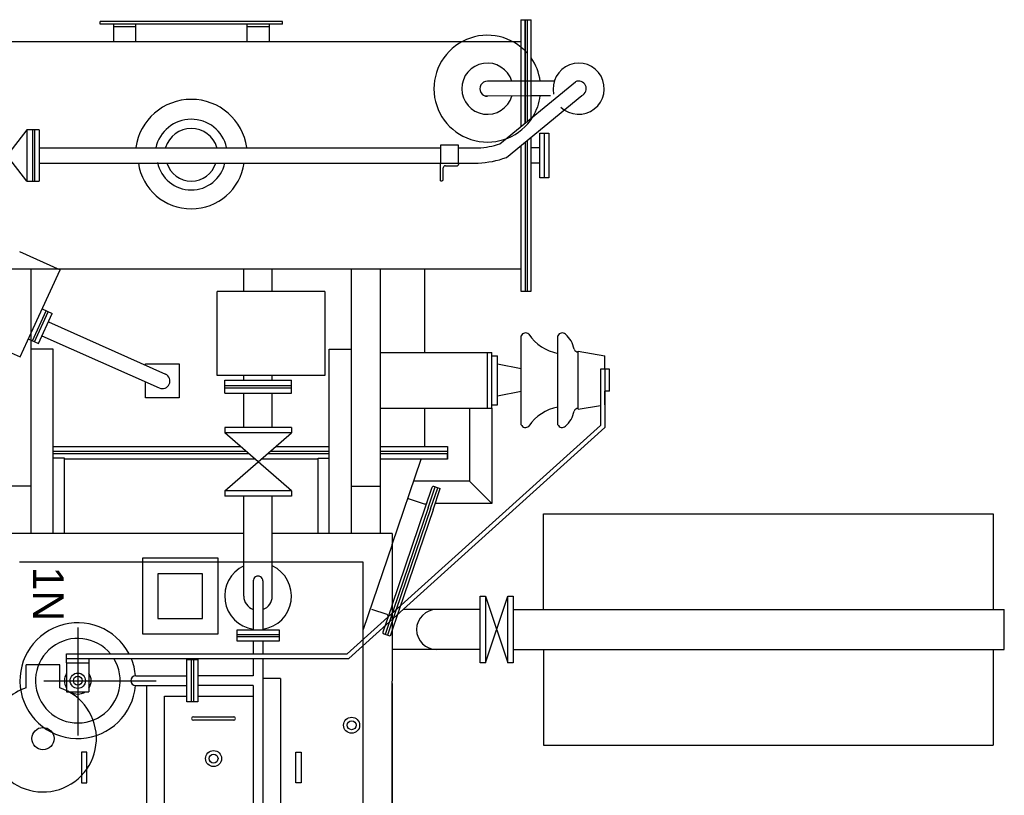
# Model space of a CAD drawing. Header units: millimetres. Extents: x -3934 to 7661, y -1195 to 2443.
# Tile 6 of 6: x 5450 to 7661, y 643 to 2385. Entities that reach past the tile are written whole.
import ezdxf

# ---------------------------------------------------------------- set-up
doc = ezdxf.new("R2010")
doc.units = ezdxf.units.MM
doc.header["$LTSCALE"] = 300
doc.styles.add('HEAD', font='arial.ttf')

msp = doc.modelspace()

# ---------------------------------------------------------------- linework, layer by layer
for p, q in [((6040.2, 2380.6, 175.9), (5630.2, 2380.6, 175.9)), ((5630.2, 2374.6, 175.9), (5630.2, 2380.6, 175.9)), ((6040.2, 2374.6, 175.9), (5630.2, 2374.6, 175.9)), ((5660.2, 2374.6, 175.9), (5660.2, 2335, 175.9)), ((5710.2, 2368.6, 175.9), (5660.2, 2368.6, 175.9)), ((5710.2, 2374.6, 175.9), (5710.2, 2335, 175.9)), ((5960.2, 2374.6, 175.9), (5960.2, 2335, 175.9)), ((6010.2, 2368.6, 175.9), (5960.2, 2368.6, 175.9)), ((6010.2, 2374.6, 175.9), (6010.2, 2335, 175.9)), ((6040.2, 2374.6, 175.9), (6040.2, 2380.6, 175.9)), ((6575.2, 2385, 1818.5), (6575.2, 2144.7, 1818.5)), ((6575.2, 2385, 1818.5), (6598.2, 2385, 1818.5)), ((6585.2, 2152.9, 1818.5), (6585.2, 2385, 1818.5)), ((6590.2, 2157, 1818.5), (6590.2, 2385, 1818.5)), ((6598.2, 2163.5, 1818.5), (6598.2, 2385, 1818.5)), ((6575.2, 2335, 1818.5), (5096.4, 2335, 1818.5)), ((6528.5, 2106.3, 1818.5), (6698.1, 2245.4, 1818.5)), ((6650.3, 2247, 1945.5), (6598.2, 2247, 2066)), ((6542.8, 2075.5, 1818.5), (6712.4, 2214.6, 1818.5)), ((6642.1, 2214.2, 1977.3), (6598.2, 2214, 2076.5)), ((5466.2, 2022.5, 1818.5), (5376.2, 2137.5, 1818.5)), ((5466.2, 2137.5, 1818.5), (5376.2, 2022.5, 1818.5)), ((5466.2, 2137.5, 1818.5), (5466.2, 2022.5, 1818.5)), ((5493.2, 2137.5, 1818.5), (5466.2, 2137.5, 1818.5)), ((5478.2, 2137.5, 1818.5), (5478.2, 2022.5, 1818.5)), ((5483.2, 2137.5, 1818.5), (5483.2, 2022.5, 1818.5)), ((5493.2, 2137.5, 1818.5), (5493.2, 2022.5, 1818.5)), ((6628.2, 2030, 1818.5), (6628.2, 2130, 1818.5)), ((6575.2, 2102.1, 1818.5), (6575.2, 1775, 1818.5)), ((6590.2, 1775, 1818.5), (6590.2, 2114.4, 1818.5)), ((6598.2, 1775, 1818.5), (6598.2, 2120.9, 1818.5)), ((5493.2, 2097, 1818.5), (6395.2, 2097, 1818.5)), ((6435.2, 2097, 1818.5), (6479.4, 2097, 1818.5)), ((6618.2, 2097, 1818.5), (6598.2, 2097, 1818.5)), ((5493.2, 2063, 1818.5), (6479.4, 2063, 1818.5)), ((6395.2, 2023, 1818.5), (6395.2, 2063, 1818.5)), ((6395.2, 2063, 1818.5), (6435.2, 2063, 1818.5)), ((6406.2, 2057, 1818.5), (6432.2, 2057, 1818.5)), ((6435.2, 2063, 1818.5), (6435.2, 2060, 1818.5)), ((6618.2, 2063, 1818.5), (6598.2, 2063, 1818.5)), ((6401.2, 2026, 1818.5), (6401.2, 2052, 1818.5)), ((5466.2, 2022.5, 1818.5), (5493.2, 2022.5, 1818.5)), ((6395.2, 2023, 1818.5), (6398.2, 2023, 1818.5)), ((5449.3, 1864.1, 175.9), (5540.5, 1823, 175.9)), ((5100.1, 1825, 1815.9), (6575.2, 1825, 1898.2)), ((5475.2, 1337.1, -501), (5475.2, 1825, -501)), ((5475.2, 1681.2, 175.9), (5540.5, 1823, 175.9)), ((5953.2, 1774.5, 1513.5), (5953.2, 1825, 1505.8)), ((6017.2, 1774.5, 1513.5), (6017.2, 1825, 1505.8)), ((6195.2, 1337.1, -501), (6195.2, 1825, -501)), ((6260.2, 1231, -501), (6260.2, 1825, -501)), ((6359.8, 1637.6, 2219.4), (6359.8, 1825, 2219.4)), ((6135.2, 1774.5, 1465.7), (5893.3, 1774.5, 1465.7)), ((5893.3, 1586, 1465.7), (5893.3, 1774.5, 1465.7)), ((6135.2, 1774.5, 1465.7), (6135.2, 1586, 1465.7)), ((6575.2, 1775, 1818.5), (6598.2, 1775, 1818.5)), ((5478.2, 1663.7, 175.9), (5509.1, 1731, 175.9)), ((5482.7, 1661.6, 175.9), (5513.7, 1728.9, 175.9)), ((5500.1, 1735.1, 175.9), (5522.8, 1724.7, 175.9)), ((5491.8, 1657.5, 175.9), (5522.8, 1724.7, 175.9)), ((5514.2, 1706, 175.9), (5777.2, 1588.7, 175.9)), ((5450.6, 1627.7, 175.9), (5475.2, 1681.2, 175.9)), ((5469.1, 1667.9, 175.9), (5491.8, 1657.5, 175.9)), ((5499.9, 1675.1, 175.9), (5763.3, 1557.7, 175.9)), ((6576.2, 1475.1, -2344.5), (6576.2, 1675.1, -2344.5)), ((6658.5, 1475.1, -2344.5), (6658.5, 1675.1, -2344.5)), ((5410.2, 1645.9, 175.9), (5450.6, 1627.7, 175.9)), ((5525.2, 1644.8, -3043), (5475.2, 1644.8, -3043)), ((5525.2, 1231, 1818.5), (5525.2, 1644.8, 1818.5)), ((6145.2, 1231, 1818.5), (6145.2, 1644.8, 1818.5)), ((6145.2, 1644.8, -3043), (6195.2, 1644.8, -3043)), ((6260.2, 1637.6, -534.7), (6510.3, 1637.6, -2217)), ((6500.3, 1512.6, -2344.5), (6500.3, 1637.6, -2344.5)), ((6510.3, 1512.6, -2344.5), (6510.3, 1637.6, -2344.5)), ((6704.3, 1510.1, -2344.5), (6704.3, 1640.1, -2344.5)), ((6704.3, 1640.1, -2344.5), (6764.3, 1630.1, -2344.5)), ((6510.3, 1630.1, -2344.5), (6523.3, 1630.1, -2344.5)), ((6523.3, 1520.1, -2344.5), (6523.3, 1630.1, -2344.5)), ((6764.3, 1600.1, -2344.5), (6764.3, 1630.1, -2344.5)), ((6764.3, 1600.1, -2344.5), (6764.3, 1630.1, -2344.5)), ((5732.2, 1608.8, 175.9), (5732.2, 1611.2, 175.9)), ((5808.2, 1611.2, 175.9), (5808.2, 1535.2, 175.9)), ((6576.2, 1600.6, -2344.5), (6523.3, 1610.9, -2344.5)), ((6774.3, 1600.1, -2344.5), (6754.3, 1600.1, -2344.5)), ((6754.3, 1600.1, -2344.5), (6754.3, 1473.4, -2344.5)), ((6764.3, 1600.1, -2344.5), (6764.3, 1468.9, -2344.5)), ((6774.3, 1550.1, -2344.5), (6774.3, 1600.1, -2344.5)), ((5732.2, 1535.2, 175.9), (5732.2, 1571.5, 175.9)), ((6135.2, 1586, 1465.7), (5893.3, 1586, 1465.7)), ((5910.2, 1557.9, 1465.7), (5910.2, 1574.9, 1465.7)), ((5910.2, 1574.9, 1465.7), (6060.2, 1574.9, 1465.7)), ((5953.2, 1574.9, 1542), (5953.2, 1586, 1539.6)), ((6017.2, 1574.9, 1465.7), (6017.2, 1586, 1465.7)), ((6017.2, 1574.9, 1542), (6017.2, 1586, 1539.6)), ((6060.2, 1557.9, 1465.7), (6060.2, 1574.9, 1465.7)), ((5910.2, 1562.9, 1465.7), (6060.2, 1562.9, 1465.7)), ((5910.2, 1545.9, 1465.7), (5910.2, 1557.9, 1465.7)), ((5910.2, 1557.9, 1465.7), (6060.2, 1557.9, 1465.7)), ((6060.2, 1545.9, 1465.7), (6060.2, 1557.9, 1465.7)), ((6576.2, 1549.6, -2344.5), (6523.3, 1539.4, -2344.5)), ((6774.3, 1550.1, -2344.5), (6764.3, 1550.1, -2344.5)), ((6764.3, 1520.1, -2344.5), (6764.3, 1550.1, -2344.5)), ((6764.3, 1520.1, -2344.5), (6764.3, 1550.1, -2344.5)), ((5910.2, 1545.9, 1465.7), (6060.2, 1545.9, 1465.7)), ((5953.2, 1468.9, 1015.9), (5953.2, 1545.9, 1465.7)), ((6017.2, 1468.9, 1015.9), (6017.2, 1545.9, 1465.7)), ((6260.2, 1512.6, -534.7), (6510.3, 1512.6, -2217)), ((6359.8, 1426, 2219.4), (6359.8, 1512.6, 2219.4)), ((6460.3, 1512.6, -2217), (6460.3, 1348, -2217)), ((6510.3, 1520.1, -2344.5), (6523.3, 1520.1, -2344.5)), ((6510.3, 1512.6, -2217), (6510.3, 1298, -2217)), ((6704.3, 1510.1, -2344.5), (6754.3, 1518.5, -2344.5)), ((6060.2, 1468.9, 1465.7), (5910.2, 1468.9, 1465.7)), ((5910.2, 1468.9, 1465.7), (5910.2, 1456.9, 1465.7)), ((6060.2, 1468.9, 1465.7), (6060.2, 1456.9, 1465.7)), ((6754.3, 1473.4, -2333.3), (6185.2, 960.1, -409.6)), ((6764.3, 1468.9, -2344.5), (6189, 950.1, -400)), ((6060.2, 1456.9, 1465.7), (5910.2, 1456.9, 1465.7)), ((6060.2, 1326.9, 1465.7), (5910.2, 1456.9, 1465.7)), ((5910.2, 1326.9, 1465.7), (6060.2, 1456.9, 1465.7)), ((5525.2, 1426, 2219.4), (5835.2, 1426, 2219.4)), ((5525.2, 1416, 2219.4), (5835.2, 1416, 2219.4)), ((5835.2, 1426, 2219.4), (5945.8, 1426, 2219.4)), ((5835.2, 1416, 2219.4), (5957.4, 1416, 2219.4)), ((6013.1, 1416, 2219.4), (6145.2, 1416, 2219.4)), ((6024.7, 1426, 2219.4), (6145.2, 1426, 2219.4)), ((6260.2, 1426, 2219.4), (6270.2, 1426, 2219.4)), ((6260.2, 1416, 2219.4), (6270.2, 1416, 2219.4)), ((6260.3, 1426, 2219.4), (6410.3, 1426, 2219.4)), ((6260.3, 1416, 2219.4), (6410.3, 1416, 2219.4)), ((6410.3, 1426, 2219.4), (6410.3, 1398, 2219.4)), ((5964.3, 1410, 2219.4), (5525.2, 1410, 2219.4)), ((5835.2, 1410, 2219.4), (5525.2, 1410, 2219.4)), ((5525.2, 1231, 1818.5), (5525.2, 1400, 1818.5)), ((5550.2, 1400, 1818.5), (5525.2, 1400, 1818.5)), ((5550.2, 1231, 1818.5), (5550.2, 1400, 1818.5)), ((5835.2, 1398, 2219.4), (5550.2, 1398, 2219.4)), ((5964.3, 1410, 2219.4), (5835.2, 1410, 2219.4)), ((5978.1, 1398, 2219.4), (5835.2, 1398, 2219.4)), ((6120.2, 1398, 2219.4), (5992.4, 1398, 2219.4)), ((6145.2, 1410, 2219.4), (6006.2, 1410, 2219.4)), ((6145.2, 1410, 2219.4), (6006.2, 1410, 2219.4)), ((6120.2, 1231, 1818.5), (6120.2, 1400, 1818.5)), ((6120.2, 1400, 1818.5), (6145.2, 1400, 1818.5)), ((6145.2, 1231, 1818.5), (6145.2, 1400, 1818.5)), ((6410.3, 1410, 2219.4), (6260.2, 1410, 2219.4)), ((6270.2, 1410, 2219.4), (6260.2, 1410, 2219.4)), ((6270.2, 1398, 2219.4), (6260.2, 1398, 2219.4)), ((6410.3, 1398, 2219.4), (6260.3, 1398, 2219.4)), ((6286.2, 1206.1, 1196.2), (6351.6, 1398, 2229.7)), ((6410.3, 1410, 2219.4), (6360.2, 1410, 2219.4)), ((6410.3, 1398, 2219.4), (6410.3, 1410, 2219.4)), ((5475.2, 1337.1, -501), (5410.2, 1337.1, -501)), ((5475.2, 1231, 1818.5), (5475.2, 1337.1, 1818.5)), ((6060.2, 1326.9, 1465.7), (5910.2, 1326.9, 1465.7)), ((5910.2, 1326.9, 1465.7), (5910.2, 1314.9, 1465.7)), ((6060.2, 1326.9, 1465.7), (6060.2, 1314.9, 1465.7)), ((6195.2, 1231, 1818.5), (6195.2, 1337.1, 1818.5)), ((6195.2, 1337.1, -501), (6260.2, 1337.1, -501)), ((6286.2, 1069.5, 430.8), (6376.4, 1334.5, 430.8)), ((6460.3, 1348, 2219.4), (6334.5, 1348, 2219.4)), ((6366.9, 1288, 430.8), (6383, 1335.4, 430.8)), ((6372.6, 1286.1, 430.8), (6388.7, 1333.4, 430.8)), ((6378.3, 1284.2, 430.8), (6394.4, 1331.5, 430.8)), ((6383, 1335.4, 430.8), (6380.2, 1336.3, 430.8)), ((6383, 1335.4, 430.8), (6394.4, 1331.5, 430.8)), ((6460.3, 1348, 2219.4), (6510.3, 1298, 2219.4)), ((6060.2, 1314.9, 1465.7), (5910.2, 1314.9, 1465.7)), ((5953.2, 1160, -787), (5953.2, 1314.9, 116.9)), ((6017.2, 1160, -787), (6017.2, 1314.9, 116.9)), ((6324.4, 1308.8, 430.8), (6358.5, 1297.3, 430.8)), ((6366.9, 1288, 430.8), (6289.4, 1060, 430.8)), ((6372.6, 1286.1, 430.8), (6295.7, 1060, 430.8)), ((6378.3, 1284.2, 430.8), (6302, 1060, 430.8)), ((6318.7, 1301.4, 430.8), (6319.7, 1304.3, 430.8)), ((6510.3, 1298, 2219.4), (6383, 1298, 2219.4)), ((6626.2, 1060, 175.9), (6626.2, 1275, 175.9)), ((6626.2, 1275, 175.9), (7636.2, 1275, 175.9)), ((7636.2, 1275, 175.9), (7636.2, 1060, 175.9)), ((5953.2, 1231, 175.9), (5384.2, 1231, 175.9)), ((6286.2, 1231, 175.9), (6017.2, 1231, 175.9)), ((6286.2, 1231, 175.9), (6286.2, 900, 175.9)), ((6286.2, 1206, 430.8), (6221.2, 1014.9, 430.8)), ((6221.2, 1166, 175.9), (5449.2, 1166, 175.9)), ((5953.2, 1090, -1254), (5953.2, 1170, -787)), ((6017.2, 1090, -1254), (6017.2, 1170, -787)), ((6221.2, -716, 175.9), (6221.2, 1166, 175.9)), ((5974.2, 1124.1, -1244.5), (5974.2, 1014.1, -1199.5)), ((5996.2, 1124.1, -1244.5), (5996.2, 1014.1, -1199.7)), ((6496.2, 1090, 175.9), (6546.2, 940, 175.9)), ((6496.2, 940, 175.9), (6546.2, 1090, 175.9)), ((6286.2, 1069.4, 430.8), (6265.6, 1008.8, 430.8)), ((6240, 1060.8, 430.8), (6274.1, 1049.2, 430.8)), ((6289.4, 1060, 430.8), (6270.3, 1004, 430.8)), ((6295.7, 1060, 430.8), (6276, 1002.1, 430.8)), ((6302, 1060, 430.8), (6281.7, 1000.2, 430.8)), ((6484.2, 1060, 175.9), (6310.9, 1060, 175.9)), ((6558.2, 1060, 175.9), (7661.2, 1060, 175.9)), ((7661.2, 970, 175.9), (7661.2, 1060, 175.9)), ((5937.9, 989.1, -1195.8), (5937.9, 1014.1, -1195.8)), ((5937.9, 1014.1, -1195.8), (6032.9, 1014.1, -1195.8)), ((5937.9, 1004.1, -1195.8), (6032.9, 1004.1, -1195.8)), ((5937.9, 999.1, -1195.8), (6032.9, 999.1, -1195.8)), ((5974.2, 1004.1, -1195.4), (5974.2, 1004.1, -1195.4)), ((5996.2, 1004.1, -1195.6), (5996.2, 1004.1, -1195.6)), ((6032.9, 1014.1, -1195.8), (6032.9, 989.1, -1195.8)), ((6270.3, 1004, 430.8), (6267.5, 1005, 430.8)), ((6281.7, 1000.2, 430.8), (6270.3, 1004, 430.8)), ((6032.9, 989.1, -1195.8), (5937.9, 989.1, -1195.8)), ((5974.2, 989.1, -1189.3), (5974.2, 960.1, -1177.5)), ((5996.2, 989.1, -1189.5), (5996.2, 960.1, -1177.7)), ((5996.2, 989.1, -1189.5), (5996.2, 960.1, -1189.5)), ((5555.3, 950.1, 13.8), (5555.3, 960.1, 13.8)), ((5555.3, 960.1, 13.8), (6185.2, 960.1, 13.8)), ((6484.2, 970, 175.9), (6286.2, 970, 175.9)), ((6558.2, 970, 175.9), (7661.2, 970, 175.9)), ((6626.2, 970, 175.9), (6626.2, 755, 175.9)), ((7636.2, 970, 175.9), (7636.2, 755, 175.9)), ((5539.6, 936, 175.4), (5464.6, 936, 175.4)), ((5464.6, 884, 175.4), (5464.6, 936, 175.4)), ((5539.6, 884, 175.4), (5539.6, 936, 175.4)), ((5555.3, 940.1, -11.2), (5555.3, 950.1, -11.2)), ((5555.3, 950.1, -11.2), (5605.3, 950.1, -11.2)), ((5555.3, 950.1, 13.8), (6189, 950.1, 13.8)), ((5555.3, 940.1, -25), (5555.3, 875, -25)), ((5555.3, 940.1, 13.8), (5605.3, 940.1, 38.8)), ((5605.3, 950.1, -11.2), (5605.3, 940.1, 13.8)), ((5605.3, 940.1, -25), (5605.3, 875, -25)), ((5825.1, 852.5, -597), (5825.1, 947.5, -597)), ((5825.1, 947.5, -597), (5850.1, 947.5, -597)), ((5835.1, 947.5, -597), (5835.1, 852.5, -597)), ((5840.1, 947.5, -597), (5840.1, 852.5, -597)), ((5850.1, 947.5, -597), (5850.1, 852.5, -597)), ((5974.2, 950.1, -1173.4), (5974.2, 911, -1157.4)), ((5996.2, 950.1, -1189.5), (5996.2, -400, -1189.5)), ((5710.3, 911, -344.5), (5825.1, 911, -693.2)), ((5974.2, 911, -575.5), (5850.1, 911, -572)), ((5710.3, 889, -344.5), (5825.1, 889, -693.2)), ((5735.2, 545, 2219.4), (5735.2, 889, 2219.4)), ((5974.2, 889, -575.5), (5850.1, 889, -572)), ((5974.2, 889, -1148.4), (5974.2, 461, -973.7)), ((6035.2, 905, 2219.4), (5996.2, 905, 2219.4)), ((6035.2, 905, 2219.4), (6035.2, 545, 2219.4)), ((6286.2, -781, -1867.6), (6286.2, 899, -1867.6)), ((6286.2, 894, 175.9), (6286.2, 511, 175.9)), ((5555.3, 875, -25), (5605.3, 875, -25)), ((5775.2, 865, 2219.4), (5825.1, 865, 2219.4)), ((5850.1, 865, 2219.4), (5974.2, 865, 2219.4)), ((5850.1, 852.5, -597), (5825.1, 852.5, -597)), ((5839.9, 819.1, 2219.4), (5930.6, 819.1, 2219.4)), ((5930.6, 811.2, 2219.4), (5839.9, 811.2, 2219.4)), ((6626.2, 755, 175.9), (7636.2, 755, 175.9))]:
    msp.add_line(p, q)
at = {"ltscale": 2.25}
for p, q in [((6597.1, 2247, 2068.6), (6500.2, 2247, 2292.7)), ((6597.4, 2214, 2078.4), (6496.3, 2213.5, 2307))]:
    msp.add_line(p, q, dxfattribs=at)
at = {"ltscale": 0.2}
for p, q in [((5580.3, 1019.5), (5580.3, 776.6)), ((5503.8, 900), (5756.1, 900))]:
    msp.add_line(p, q, dxfattribs=at)
for points, elevation in [([(6585.2, 2385), (6585.2, 2152.9)], 1818.5), ([(6585.2, 2110.3), (6585.2, 1775)], 1818.5), ([(5732.2, 1608.8), (5732.2, 1611.5), (5808.2, 1611.5), (5808.2, 1535.5), (5732.2, 1535.5), (5732.2, 1571.5)], 175.9), ([(5775.2, 585), (5775.2, 865)], 2219.4)]:
    msp.add_lwpolyline(points, dxfattribs=dict(elevation=elevation))
for points, elevation in [([(6638.2, 2130), (6638.2, 2030), (6618.2, 2030), (6618.2, 2130)], 1818.5), ([(6395.2, 2103), (6395.2, 2063), (6435.2, 2063), (6435.2, 2103)], 1818.5), ([(5895.3, 1005), (5895.3, 1175), (5725.3, 1175), (5725.3, 1005)], 175.9), ([(5860.3, 1040), (5860.3, 1140), (5760.3, 1140), (5760.3, 1040)], 175.9), ([(6484.2, 940), (6484.2, 1090), (6496.2, 1090), (6496.2, 940)], 175.9), ([(6546.2, 940), (6546.2, 1090), (6558.2, 1090), (6558.2, 940)], 175.9), ([(5600.3, 670.5), (5600.3, 739.5), (5588.3, 739.5), (5588.3, 670.5)], 200.9), ([(6070.2, 670.5), (6070.2, 739.5), (6082.2, 739.5), (6082.2, 670.5)], 175.9)]:
    msp.add_lwpolyline(points, close=True, dxfattribs=dict(elevation=elevation))
for centre, radius in [((5580.3, 900, -367), 17.2), ((5580.3, 900, -25), 10), ((6195.3, 800, 175.9), 18), ((6195.3, 800, 175.9), 10), ((5502.1, 770, 175.4), 25), ((5885.2, 725, 2219.4), 18), ((5885.2, 725, 2219.4), 10)]:
    msp.add_circle(centre, radius)
at = {"ltscale": 1.5}
for centre, radius, start, end in [((6500.2, 2230, 1818.5), 120, 41.4096, 328.2136), ((6500.2, 2230, 1818.5), 57.5, 17.1966, 343.0984), ((6500.2, 2230, 1818.5), 120, 8.1443, 35.2475), ((6500.2, 2230, 2512.5), 17, 90, 270.295), ((6500.2, 2230, 1818.5), 120, 328.2136, 352.3866), ((5835.2, 2080, 1818.5), 81.4, 12.6711, 168.1084), ((5835.2, 2080, 1818.5), 77.5, 191.8916, 347.3289)]:
    msp.add_arc(centre, radius, start, end, dxfattribs=at)
for centre, radius, start, end in [((6705.2, 2230, 1818.5), 57.5, 226.2854, 191.9886), ((6705.2, 2230, 1818.5), 17, 294.91, 114.91), ((5835.2, 2080, 1818.5), 126, 8.1443, 171.8557), ((5835.2, 2080, 1818.5), 60.4, 17.1966, 162.8034), ((6470.6, 2278, 1818.5), 181.2, 272.7955, 288.6535), ((5835.2, 2080, 1818.5), 120, 188.1443, 351.8557), ((5835.2, 2080, 1818.5), 57.5, 197.1966, 342.8034), ((6406.2, 2052, 1818.5), 5, 90, 180), ((6432.2, 2060, 1818.5), 3, 270, 0), ((6471.1, 2272.7, 1818.5), 209.9, 272.2556, 289.9783), ((6398.2, 2026, 1818.5), 3, 270, 0), ((6585.9, 1670.4, -2344.5), 10.8, 47.8408, 154.1134), ((6668.3, 1670.4, -2344.5), 10.8, 47.8408, 154.1134), ((6677.7, 1735.6, -2344.5), 102.1, 214.0713, 259.17), ((6636.9, 1633.7, -2344.5), 59.1, 10.765, 49.2337), ((6704.3, 1648.4, -2344.5), 10, 201.5351, 270), ((5770.2, 1573.2, 175.9), 17, 245.972, 65.972), ((6677.7, 1414.6, -2344.5), 102.1, 100.83, 145.9287), ((6636.9, 1516.6, -2344.5), 59.1, 310.7663, 349.235), ((6704.3, 1501.9, -2344.5), 10, 90, 158.4649), ((6585.9, 1479.8, -2344.5), 10.8, 205.8866, 312.1592), ((6668.3, 1479.8, -2344.5), 10.8, 205.8866, 312.1592), ((6379.2, 1333.5, 430.8), 3, 71.2092, 161.2092), ((6323.4, 1306, 430.8), 3, 71.2092, 161.2092), ((6360.1, 1302, 430.8), 5, 251.2092, 341.2092), ((5985.2, 1090, -1254), 75, 115.2562, 261.5658), ((5985.2, 1090, -1254), 75, 278.4334, 64.7438), ((5985.2, 1124.1, 4816.8), 11, 359.9995, 180), ((5985.2, 1090, -1254), 32, 180, 249.8941), ((5985.2, 1090, -1254), 32, 290.1051, 0), ((6272.5, 1044.5, 430.8), 5, 341.2092, 71.2092), ((6386.2, 1015, 175.9), 45, 90, 270), ((5580.3, 900), 130, 27.5029, 355.1504), ((6268.4, 1007.8, 430.8), 3, 161.2092, 251.2092), ((5580.3, 900, -25), 95, 39.1925, 31.7804), ((5580.3, 900), 130, 4.8496, 22.6357), ((5580.3, 900, -25), 30, 146.4427, 213.5573), ((5580.3, 900, -25), 30, 326.4427, 33.5573), ((5710.3, 900, 25), 11, 90, 270), ((5502.1, 770, 175.4), 120, 108.21, 208.96), ((5502.1, 770, 175.4), 120, 208.96, 71.79), ((5580.3, 900, -25), 30, 236.4427, 303.5573), ((5839.9, 815.2, 2219.4), 3.98, 90, 270), ((5930.5, 815.2, 2219.4), 3.98, 270, 90)]:
    msp.add_arc(centre, radius, start, end)

# ---------------------------------------------------------------- texts
at = {"insert": (5548.7, 1156.4, 175.9), "char_height": 68.85, "width": 120.7, "attachment_point": 1, "rotation": 270, "style": 'HEAD'}
msp.add_mtext('1N', dxfattribs=at)

doc.saveas('drawing.dxf')
